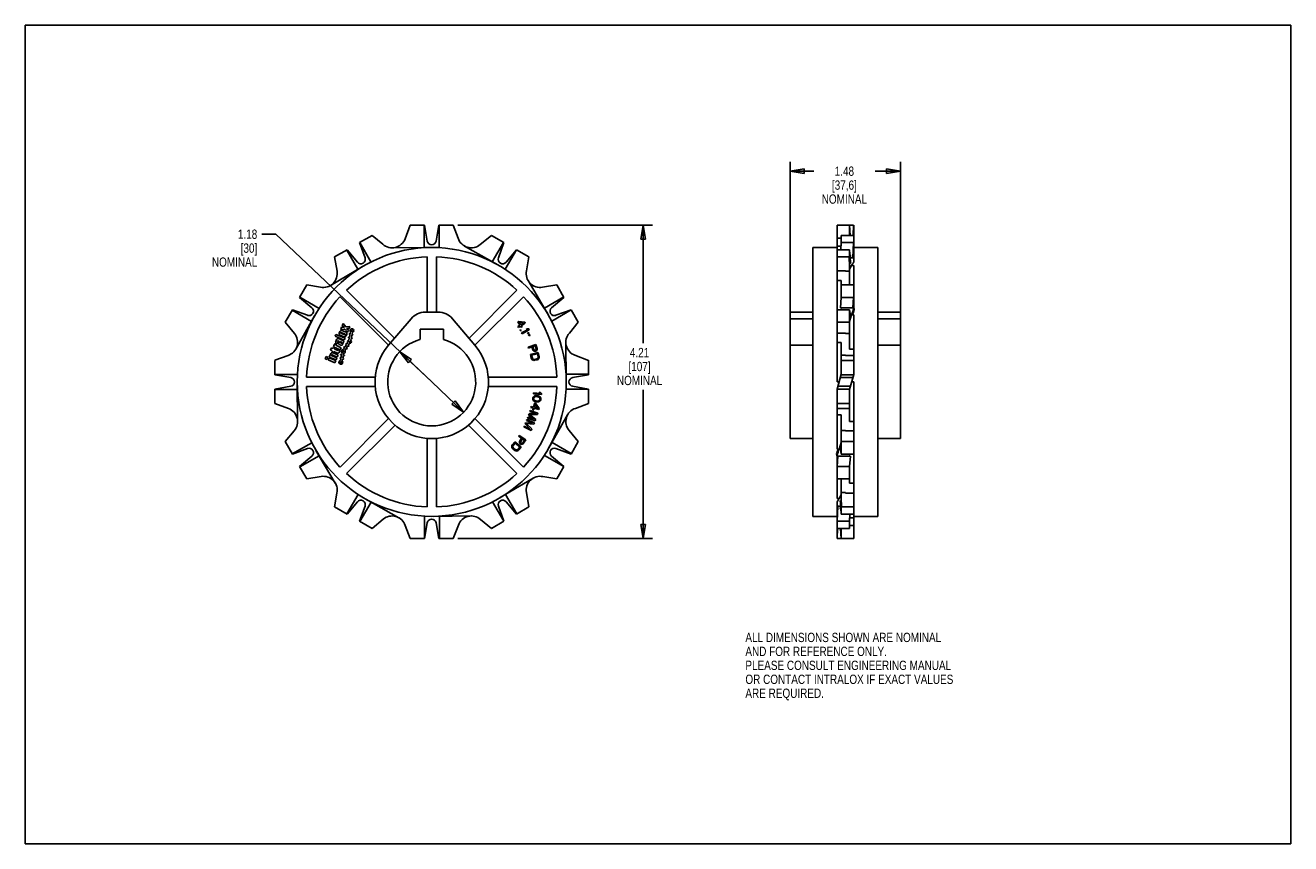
# Model space of a CAD drawing. Header units: inches. Extents: x 0 to 17, y 0 to 11.
import ezdxf

# ---------------------------------------------------------------- set-up
doc = ezdxf.new("R2010")
doc.units = ezdxf.units.IN
doc.header["$LTSCALE"] = 0.935
doc.header["$MEASUREMENT"] = 0
doc.layers.get('0').update_dxf_attribs({"linetype": 'CONTINUOUS'})
doc.layers.add('ALL_FEATURES', color=7, linetype='CONTINUOUS')
doc.styles.get("Standard").update_dxf_attribs({"font": 'txt', "width": 0.8})
doc.dimstyles.new('DIMSTYLE_1', dxfattribs={"dimtxt": 0.125, "dimasz": 0.1875, "dimexe": 0.18, "dimexo": 0.0625, "dimgap": 0.09, "dimtad": 0, "dimtih": 1, "dimtoh": 1, "dimzin": 4, "dimdsep": 46, "dimtxsty": 'STANDARD', "dimblk": 'CLOSED', "dimblk1": 'CLOSED', "dimblk2": 'CLOSED', "dimcen": 0.09, "dimadec": 0, "dimazin": 0, "dimtp": 0.01, "dimtm": 0.01, "dimtfac": 1, "dimtofl": 0, "dimtmove": 0, "dimatfit": 3, "dimldrblk": 'CLOSED', "dimfxl": 1, "dimtolj": 1, "dimtzin": 4, "dimarcsym": 0})
doc.dimstyles.new('DIMSTYLE_2', dxfattribs={"dimtxt": 0.125, "dimasz": 0.1875, "dimexe": 0.18, "dimexo": 0.0625, "dimgap": 0.09, "dimtad": 0, "dimtih": 1, "dimtoh": 1, "dimzin": 4, "dimdsep": 46, "dimtxsty": 'STANDARD', "dimblk": 'CLOSED', "dimblk1": 'CLOSED', "dimblk2": 'CLOSED', "dimcen": 0.09, "dimadec": 0, "dimazin": 0, "dimtp": 0.01, "dimtm": 0.01, "dimtfac": 1, "dimtofl": 0, "dimtmove": 0, "dimatfit": 3, "dimldrblk": 'CLOSED', "dimfxl": 1, "dimtolj": 1, "dimtzin": 4, "dimarcsym": 0})

# ---------------------------------------------------------------- blocks, each defined once
blk = doc.blocks.new('_CLOSED')
at = {"color": 0, "linetype": 'BYBLOCK'}
for p, q in [((0, 0), (-1, 0.167)), ((-1, 0.167), (-1, -0.167)), ((-1, -0.167), (0, 0)), ((-1, 0), (0, 0))]:
    blk.add_line(p, q, dxfattribs=at)
blk = doc.blocks.new('*D0')
at = {"color": 3, "linetype": 'CONTINUOUS'}
for p, q in [((3.366, 8.193), (3.179, 8.193)), ((5.46, 6.207), (3.366, 8.193)), ((5.032, 6.613), (5.46, 6.207)), ((5.889, 5.8), (5.46, 6.207))]:
    blk.add_line(p, q, dxfattribs=at)
at = {"color": 3, "linetype": 'CONTINUOUS', "xscale": 0.1875, "yscale": 0.1875, "zscale": 0.1875}
for p, rotation in [((5.032, 6.613), 136.5144536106), ((5.889, 5.8), 316.5144536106)]:
    blk.add_blockref('_CLOSED', p, dxfattribs=dict(at, rotation=rotation))
at = {"color": 3, "linetype": 'CONTINUOUS', "insert": (3.116, 8.255), "char_height": 0.125, "width": 0.7, "attachment_point": 3, "line_spacing_factor": 0.9}
blk.add_mtext('1.18 \\P[30]\\PNOMINAL', dxfattribs=at)
blk = doc.blocks.new('*D1')
at = {"color": 3, "linetype": 'CONTINUOUS'}
for p, q in [((10.277, 7.119), (10.277, 9.164)), ((10.277, 9.039), (10.592, 9.039)), ((11.757, 9.039), (11.417, 9.039)), ((11.757, 7.119), (11.757, 9.164))]:
    blk.add_line(p, q, dxfattribs=at)
at = {"color": 3, "linetype": 'CONTINUOUS', "xscale": 0.1875, "yscale": 0.1875, "zscale": 0.1875, "rotation": 180}
blk.add_blockref('_CLOSED', (10.277, 9.039), dxfattribs=at)
at = {"color": 3, "linetype": 'CONTINUOUS', "xscale": 0.1875, "yscale": 0.1875, "zscale": 0.1875}
blk.add_blockref('_CLOSED', (11.757, 9.039), dxfattribs=at)
at = {"color": 3, "linetype": 'CONTINUOUS', "insert": (11.004, 9.102), "char_height": 0.125, "width": 0.7, "attachment_point": 2, "line_spacing_factor": 0.9}
blk.add_mtext('1.48{\\Ftxt.shx;\\W1.600000;\\H0.125000; } \\P[37,6]\\PNOMINAL', dxfattribs=at)
blk = doc.blocks.new('*D2')
at = {"color": 3, "linetype": 'CONTINUOUS'}
for p, q in [((5.812, 8.313), (8.427, 8.313)), ((8.302, 8.313), (8.302, 6.727)), ((8.302, 4.101), (8.302, 6.102)), ((5.812, 4.101), (8.427, 4.101))]:
    blk.add_line(p, q, dxfattribs=at)
at = {"color": 3, "linetype": 'CONTINUOUS', "xscale": 0.1875, "yscale": 0.1875, "zscale": 0.1875}
for p, rotation in [((8.302, 8.313), 90), ((8.302, 4.101), 270)]:
    blk.add_blockref('_CLOSED', p, dxfattribs=dict(at, rotation=rotation))
at = {"color": 3, "linetype": 'CONTINUOUS', "insert": (8.252, 6.664), "char_height": 0.125, "width": 0.7, "attachment_point": 2, "line_spacing_factor": 0.9}
blk.add_mtext('4.21\\P[107]\\PNOMINAL', dxfattribs=at)

msp = doc.modelspace()

# ---------------------------------------------------------------- linework, layer by layer
at = {"color": 7, "linetype": 'CONTINUOUS'}
for p, q in [((0, 0), (0, 11)), ((0, 11), (17, 11)), ((17, 0), (17, 11)), ((4.658, 8.175), (4.491, 8.079)), ((4.803, 8.056), (4.658, 8.176)), ((5.17, 8.313), (5.102, 8.13)), ((5.17, 8.313), (5.364, 8.313)), ((5.357, 8.313), (5.357, 8.013)), ((5.401, 8.1), (5.364, 8.313)), ((5.557, 8.313), (5.519, 8.1)), ((5.75, 8.313), (5.557, 8.313)), ((5.559, 8.313), (5.559, 8.011)), ((5.816, 8.137), (5.75, 8.313)), ((6.262, 8.175), (6.112, 8.052)), ((6.262, 8.176), (6.429, 8.079)), ((10.905, 6.207), (10.905, 8.313)), ((10.905, 8.313), (11.128, 8.313)), ((10.962, 8.176), (10.962, 8.082)), ((11.129, 8.175), (10.962, 8.175)), ((11.072, 8.313), (11.072, 8.175)), ((11.081, 8.175), (11.074, 8.313)), ((11.128, 8.313), (11.122, 8.175)), ((11.129, 8.313), (11.129, 7.819)), ((4.491, 8.079), (4.565, 7.876)), ((4.493, 8.08), (4.644, 7.819)), ((5.44, 8.014), (4.929, 8.009)), ((6.347, 7.782), (5.901, 8.033)), ((6.424, 8.082), (6.274, 7.822)), ((6.356, 7.876), (6.429, 8.079)), ((10.58, 8.014), (10.58, 4.399)), ((10.58, 8.014), (10.905, 8.014)), ((10.962, 8.137), (10.905, 8.137)), ((10.905, 8.033), (10.958, 8.033)), ((10.955, 7.982), (10.96, 8.079)), ((10.96, 8.079), (10.962, 8.082)), ((10.96, 8.079), (11.128, 8.079)), ((11.128, 8.079), (11.118, 7.876)), ((11.129, 8.08), (11.128, 8.079)), ((11.455, 8.014), (11.129, 8.014)), ((11.455, 4.399), (11.455, 8.014)), ((4.156, 7.886), (4.323, 7.982)), ((4.156, 7.886), (4.188, 7.694)), ((4.318, 7.979), (4.468, 7.72)), ((4.462, 7.817), (4.323, 7.982)), ((5.398, 7.888), (5.398, 7.144)), ((5.522, 7.144), (5.522, 7.888)), ((6.599, 7.981), (6.448, 7.72)), ((6.597, 7.982), (6.458, 7.817)), ((6.764, 7.886), (6.597, 7.982)), ((6.733, 7.7), (6.764, 7.886)), ((10.905, 7.981), (10.906, 7.982)), ((11.072, 7.886), (10.905, 7.886)), ((11.074, 7.982), (10.906, 7.982)), ((11.074, 7.982), (11.072, 7.979)), ((11.072, 7.511), (11.072, 7.979)), ((11.084, 7.817), (11.074, 7.982)), ((11.118, 7.876), (11.081, 7.876)), ((4.54, 7.762), (4.099, 7.502)), ((11.017, 7.7), (10.905, 7.7)), ((11.017, 7.694), (11.017, 7.7)), ((11.017, 7.694), (11.072, 7.694)), ((11.101, 7.772), (11.072, 7.72)), ((11.101, 7.772), (11.129, 7.772)), ((11.129, 7.195), (11.129, 7.772)), ((3.781, 7.511), (3.685, 7.343)), ((3.967, 7.48), (3.781, 7.511)), ((7.015, 7.127), (6.755, 7.568)), ((7.139, 7.511), (6.947, 7.479)), ((7.236, 7.343), (7.139, 7.511)), ((10.905, 7.568), (10.962, 7.568)), ((10.962, 7.349), (10.962, 7.568)), ((11.129, 7.511), (10.962, 7.511)), ((3.685, 7.343), (3.85, 7.204)), ((3.686, 7.345), (3.947, 7.195)), ((4.228, 7.352), (4.879, 6.7)), ((4.96, 6.795), (4.315, 7.439)), ((6.605, 7.439), (5.961, 6.795)), ((6.041, 6.7), (6.693, 7.352)), ((7.233, 7.349), (6.973, 7.199)), ((7.07, 7.204), (7.236, 7.343)), ((10.95, 7.204), (10.96, 7.343)), ((10.96, 7.343), (10.962, 7.349)), ((10.96, 7.343), (11.128, 7.343)), ((11.128, 7.343), (11.118, 7.204)), ((11.129, 7.345), (11.128, 7.343)), ((3.491, 7.009), (3.588, 7.176)), ((3.585, 7.171), (3.844, 7.021)), ((3.791, 7.102), (3.588, 7.176)), ((5.548, 7.144), (5.373, 7.144)), ((7.334, 7.174), (7.072, 7.023)), ((7.332, 7.176), (7.129, 7.102)), ((7.429, 7.009), (7.332, 7.176)), ((10.277, 5.444), (10.277, 7.144)), ((10.58, 7.144), (10.277, 7.144)), ((10.905, 7.174), (10.906, 7.176)), ((11.074, 7.176), (10.906, 7.176)), ((11.118, 7.204), (10.95, 7.204)), ((11.074, 7.176), (11.072, 7.171)), ((11.072, 6.648), (11.072, 7.171)), ((11.084, 7.102), (11.074, 7.176)), ((11.455, 7.144), (11.757, 7.144)), ((11.757, 5.444), (11.757, 7.144)), ((3.491, 7.009), (3.615, 6.858)), ((3.885, 7.093), (3.634, 6.648)), ((4.27, 6.99), (4.258, 6.961)), ((4.306, 6.949), (4.27, 6.99)), ((5.182, 7.056), (4.88, 6.701)), ((6.041, 6.701), (5.738, 7.056)), ((6.626, 7.021), (6.615, 7.014)), ((6.615, 7.014), (6.645, 6.968)), ((6.709, 7.01), (6.626, 7.021)), ((6.635, 7.008), (6.694, 7)), ((6.656, 6.975), (6.635, 7.008)), ((6.694, 7), (6.656, 6.975)), ((6.664, 6.964), (6.717, 6.998)), ((6.717, 6.998), (6.709, 7.01)), ((7.309, 6.864), (7.429, 7.009)), ((10.58, 7.056), (10.277, 7.056)), ((11.072, 7.009), (10.905, 7.009)), ((11.101, 7.11), (11.072, 7.021)), ((11.101, 7.11), (11.129, 7.11)), ((11.129, 6.306), (11.129, 7.11)), ((11.757, 7.056), (11.455, 7.056)), ((4.172, 6.846), (4.161, 6.82)), ((4.161, 6.82), (4.285, 6.768)), ((4.297, 6.795), (4.172, 6.846)), ((4.226, 6.836), (4.284, 6.812)), ((4.25, 6.941), (4.238, 6.912)), ((4.238, 6.912), (4.292, 6.915)), ((4.294, 6.839), (4.238, 6.862)), ((4.242, 6.872), (4.299, 6.849)), ((4.286, 6.938), (4.25, 6.941)), ((4.311, 6.876), (4.252, 6.9)), ((4.258, 6.961), (4.286, 6.938)), ((4.292, 6.915), (4.33, 6.874)), ((4.362, 6.952), (4.306, 6.949)), ((4.341, 6.903), (4.313, 6.926)), ((4.313, 6.926), (4.35, 6.923)), ((4.33, 6.874), (4.341, 6.903)), ((4.351, 6.807), (4.346, 6.808)), ((4.35, 6.923), (4.362, 6.952)), ((4.354, 6.847), (4.359, 6.846)), ((4.362, 6.841), (4.355, 6.81)), ((4.361, 6.853), (4.356, 6.854)), ((4.37, 6.874), (4.366, 6.856)), ((4.381, 6.804), (4.388, 6.835)), ((4.391, 6.851), (4.395, 6.869)), ((4.392, 6.838), (4.397, 6.837)), ((4.399, 6.845), (4.394, 6.846)), ((6.645, 6.968), (6.617, 6.95)), ((6.617, 6.95), (6.625, 6.938)), ((6.625, 6.938), (6.652, 6.956)), ((6.656, 6.909), (6.646, 6.903)), ((6.646, 6.903), (6.652, 6.893)), ((6.652, 6.956), (6.665, 6.937)), ((6.652, 6.893), (6.662, 6.899)), ((6.662, 6.899), (6.656, 6.909)), ((6.676, 6.945), (6.664, 6.964)), ((6.665, 6.937), (6.676, 6.945)), ((6.747, 6.909), (6.667, 6.865)), ((6.667, 6.865), (6.674, 6.853)), ((6.674, 6.853), (6.77, 6.906)), ((6.743, 6.922), (6.727, 6.913)), ((6.727, 6.913), (6.747, 6.909)), ((6.764, 6.918), (6.743, 6.922)), ((6.765, 6.866), (6.746, 6.867)), ((6.746, 6.867), (6.751, 6.857)), ((6.751, 6.857), (6.77, 6.856)), ((6.777, 6.841), (6.758, 6.843)), ((6.758, 6.843), (6.763, 6.832)), ((6.763, 6.832), (6.782, 6.831)), ((6.77, 6.906), (6.764, 6.918)), ((6.77, 6.856), (6.765, 6.866)), ((6.782, 6.831), (6.777, 6.841)), ((11.017, 6.864), (10.905, 6.864)), ((11.017, 6.858), (11.017, 6.864)), ((11.017, 6.858), (11.072, 6.858)), ((4.113, 6.666), (4.1, 6.634)), ((4.1, 6.634), (4.124, 6.624)), ((4.137, 6.656), (4.113, 6.666)), ((4.141, 6.665), (4.137, 6.656)), ((4.151, 6.706), (4.14, 6.678)), ((4.14, 6.678), (4.232, 6.64)), ((4.16, 6.658), (4.141, 6.665)), ((4.156, 6.704), (4.151, 6.706)), ((4.158, 6.721), (4.156, 6.717)), ((4.156, 6.648), (4.16, 6.658)), ((4.203, 6.629), (4.156, 6.648)), ((4.178, 6.713), (4.158, 6.721)), ((4.175, 6.705), (4.178, 6.713)), ((4.179, 6.724), (4.193, 6.719)), ((4.244, 6.667), (4.18, 6.694)), ((4.204, 6.746), (4.192, 6.751)), ((4.193, 6.719), (4.204, 6.746)), ((4.197, 6.761), (4.213, 6.754)), ((4.281, 6.758), (4.206, 6.789)), ((4.216, 6.747), (4.209, 6.728)), ((4.211, 6.636), (4.21, 6.632)), ((4.228, 6.629), (4.211, 6.636)), ((4.217, 6.709), (4.241, 6.699)), ((4.225, 6.743), (4.228, 6.749)), ((4.228, 6.749), (4.252, 6.739)), ((4.248, 6.728), (4.228, 6.737)), ((4.232, 6.64), (4.244, 6.667)), ((4.254, 6.732), (4.254, 6.731)), ((4.26, 6.707), (4.266, 6.722)), ((4.266, 6.733), (4.27, 6.731)), ((4.27, 6.731), (4.281, 6.758)), ((4.286, 6.664), (4.275, 6.646)), ((4.281, 6.672), (4.285, 6.669)), ((4.285, 6.768), (4.297, 6.795)), ((4.289, 6.676), (4.285, 6.679)), ((4.312, 6.704), (4.295, 6.677)), ((4.297, 6.632), (4.308, 6.65)), ((4.307, 6.712), (4.311, 6.71)), ((4.315, 6.716), (4.311, 6.719)), ((4.314, 6.651), (4.318, 6.648)), ((4.317, 6.663), (4.334, 6.69)), ((4.322, 6.655), (4.318, 6.658)), ((4.33, 6.733), (4.321, 6.718)), ((4.339, 6.691), (4.344, 6.689)), ((4.343, 6.704), (4.352, 6.719)), ((4.344, 6.8), (4.349, 6.799)), ((4.348, 6.695), (4.344, 6.698)), ((4.352, 6.794), (4.347, 6.774)), ((4.373, 6.768), (4.377, 6.788)), ((4.382, 6.791), (4.387, 6.79)), ((4.389, 6.798), (4.384, 6.799)), ((6.858, 6.709), (6.754, 6.675)), ((6.754, 6.675), (6.758, 6.662)), ((6.758, 6.662), (6.805, 6.677)), ((6.805, 6.677), (6.817, 6.638)), ((6.817, 6.638), (6.823, 6.628)), ((6.818, 6.682), (6.851, 6.693)), ((6.831, 6.64), (6.818, 6.682)), ((6.836, 6.635), (6.831, 6.64)), ((6.842, 6.632), (6.836, 6.635)), ((6.849, 6.632), (6.842, 6.632)), ((6.856, 6.634), (6.849, 6.632)), ((6.851, 6.693), (6.865, 6.651)), ((6.862, 6.638), (6.856, 6.634)), ((6.875, 6.657), (6.858, 6.709)), ((6.865, 6.644), (6.862, 6.638)), ((6.865, 6.651), (6.865, 6.644)), ((6.866, 6.625), (6.873, 6.635)), ((6.873, 6.635), (6.877, 6.646)), ((6.877, 6.646), (6.875, 6.657)), ((7.267, 6.226), (7.262, 6.738)), ((10.58, 6.701), (10.277, 6.701)), ((10.905, 6.738), (10.962, 6.738)), ((10.962, 6.565), (10.962, 6.738)), ((11.129, 6.648), (11.072, 6.648)), ((11.455, 6.701), (11.757, 6.701)), ((3.53, 6.562), (3.354, 6.497)), ((3.354, 6.496), (3.354, 6.303)), ((4.041, 6.547), (4.03, 6.519)), ((4.03, 6.519), (4.057, 6.507)), ((4.069, 6.535), (4.041, 6.547)), ((4.057, 6.507), (4.069, 6.535)), ((4.079, 6.531), (4.068, 6.503)), ((4.068, 6.503), (4.16, 6.465)), ((4.171, 6.493), (4.079, 6.531)), ((4.095, 6.569), (4.083, 6.541)), ((4.083, 6.541), (4.176, 6.503)), ((4.1, 6.567), (4.095, 6.569)), ((4.104, 6.59), (4.1, 6.581)), ((4.115, 6.566), (4.116, 6.567)), ((4.187, 6.531), (4.118, 6.559)), ((4.124, 6.624), (4.12, 6.615)), ((4.12, 6.615), (4.139, 6.607)), ((4.122, 6.569), (4.191, 6.541)), ((4.203, 6.568), (4.127, 6.6)), ((4.139, 6.607), (4.143, 6.616)), ((4.143, 6.616), (4.194, 6.595)), ((4.16, 6.465), (4.171, 6.493)), ((4.176, 6.503), (4.187, 6.531)), ((4.191, 6.541), (4.203, 6.568)), ((4.218, 6.604), (4.228, 6.629)), ((4.229, 6.523), (4.234, 6.522)), ((4.236, 6.529), (4.231, 6.53)), ((4.237, 6.517), (4.233, 6.497)), ((4.239, 6.569), (4.244, 6.568)), ((4.247, 6.564), (4.24, 6.532)), ((4.246, 6.576), (4.241, 6.577)), ((4.255, 6.597), (4.251, 6.579)), ((4.258, 6.491), (4.262, 6.511)), ((4.266, 6.527), (4.273, 6.558)), ((4.267, 6.514), (4.272, 6.513)), ((4.274, 6.521), (4.269, 6.522)), ((4.276, 6.574), (4.28, 6.591)), ((4.278, 6.561), (4.282, 6.56)), ((4.284, 6.568), (4.279, 6.569)), ((6.892, 6.603), (6.785, 6.577)), ((6.785, 6.577), (6.798, 6.524)), ((6.798, 6.524), (6.803, 6.513)), ((6.802, 6.567), (6.882, 6.586)), ((6.812, 6.527), (6.802, 6.567)), ((6.803, 6.513), (6.81, 6.505)), ((6.81, 6.505), (6.821, 6.499)), ((6.816, 6.519), (6.812, 6.527)), ((6.822, 6.513), (6.816, 6.519)), ((6.821, 6.499), (6.831, 6.496)), ((6.83, 6.51), (6.822, 6.513)), ((6.823, 6.628), (6.833, 6.622)), ((6.84, 6.51), (6.83, 6.51)), ((6.831, 6.496), (6.843, 6.497)), ((6.833, 6.622), (6.844, 6.618)), ((6.874, 6.519), (6.84, 6.51)), ((6.843, 6.497), (6.877, 6.505)), ((6.844, 6.618), (6.851, 6.618)), ((6.851, 6.618), (6.86, 6.621)), ((6.86, 6.621), (6.866, 6.625)), ((6.883, 6.523), (6.874, 6.519)), ((6.877, 6.505), (6.888, 6.51)), ((6.882, 6.586), (6.891, 6.546)), ((6.888, 6.529), (6.883, 6.523)), ((6.891, 6.537), (6.888, 6.529)), ((6.888, 6.51), (6.896, 6.517)), ((6.891, 6.546), (6.891, 6.537)), ((6.905, 6.55), (6.892, 6.603)), ((6.896, 6.517), (6.903, 6.528)), ((6.903, 6.528), (6.905, 6.538)), ((6.905, 6.538), (6.905, 6.55)), ((7.566, 6.496), (7.384, 6.565)), ((7.566, 6.303), (7.566, 6.497)), ((10.962, 6.309), (10.962, 6.565)), ((11.017, 6.565), (10.962, 6.565)), ((11.129, 6.496), (10.962, 6.496)), ((11.017, 6.565), (11.017, 6.562)), ((11.017, 6.562), (11.129, 6.562)), ((3.354, 6.306), (3.656, 6.306)), ((3.354, 6.303), (3.567, 6.266)), ((7.566, 6.309), (7.267, 6.309)), ((7.353, 6.266), (7.566, 6.303)), ((10.905, 6.108), (10.962, 6.309)), ((10.96, 6.303), (11.128, 6.303)), ((11.129, 6.306), (11.072, 6.104)), ((3.567, 6.148), (3.354, 6.11)), ((3.653, 6.187), (3.658, 5.676)), ((4.7, 6.269), (3.779, 6.269)), ((3.779, 6.145), (4.7, 6.145)), ((7.141, 6.269), (6.22, 6.269)), ((6.22, 6.145), (7.141, 6.145)), ((7.566, 6.11), (7.353, 6.148)), ((10.933, 6.207), (10.905, 6.207)), ((11.084, 6.148), (10.916, 6.148)), ((11.118, 6.266), (10.95, 6.266)), ((11.101, 6.207), (11.129, 6.207)), ((11.129, 4.101), (11.129, 6.207)), ((3.354, 5.917), (3.354, 6.11)), ((3.354, 6.104), (3.654, 6.104)), ((6.822, 6.002), (6.818, 5.989)), ((6.818, 5.989), (6.818, 5.975)), ((6.818, 5.975), (6.823, 5.962)), ((6.831, 6.012), (6.822, 6.002)), ((6.823, 5.962), (6.829, 5.954)), ((6.827, 6.061), (6.826, 6.048)), ((6.826, 6.048), (6.935, 6.036)), ((6.918, 6.052), (6.827, 6.061)), ((6.829, 5.987), (6.833, 5.998)), ((6.83, 5.975), (6.829, 5.987)), ((6.829, 5.954), (6.837, 5.948)), ((6.833, 5.967), (6.83, 5.975)), ((6.839, 6.018), (6.831, 6.012)), ((6.833, 5.998), (6.839, 6.004)), ((6.846, 5.956), (6.833, 5.967)), ((6.849, 6.021), (6.839, 6.018)), ((6.839, 6.004), (6.854, 6.011)), ((6.859, 5.952), (6.846, 5.956)), ((6.856, 6.022), (6.849, 6.021)), ((6.854, 6.011), (6.869, 6.011)), ((6.868, 6.022), (6.856, 6.022)), ((6.875, 5.949), (6.859, 5.952)), ((6.889, 6.019), (6.868, 6.022)), ((6.869, 6.011), (6.885, 6.008)), ((6.885, 6.008), (6.898, 6.003)), ((6.9, 6.015), (6.889, 6.019)), ((6.905, 5.956), (6.89, 5.949)), ((6.898, 6.003), (6.911, 5.992)), ((6.907, 6.011), (6.9, 6.015)), ((6.922, 6.065), (6.903, 6.067)), ((6.903, 6.067), (6.918, 6.052)), ((6.911, 5.962), (6.905, 5.956)), ((6.915, 6.005), (6.907, 6.011)), ((6.911, 5.992), (6.914, 5.985)), ((6.915, 5.973), (6.911, 5.962)), ((6.913, 5.948), (6.922, 5.958)), ((6.914, 5.985), (6.915, 5.973)), ((6.921, 5.997), (6.915, 6.005)), ((6.926, 5.985), (6.921, 5.997)), ((6.937, 6.05), (6.922, 6.065)), ((6.922, 5.958), (6.926, 5.971)), ((6.926, 5.971), (6.926, 5.985)), ((6.935, 6.036), (6.937, 6.05)), ((7.566, 6.108), (7.265, 6.108)), ((7.566, 5.917), (7.566, 6.11)), ((10.905, 5.917), (10.905, 6.108)), ((11.074, 6.11), (10.906, 6.11)), ((11.072, 5.676), (11.072, 6.104)), ((3.354, 5.917), (3.537, 5.849)), ((6.859, 5.782), (6.767, 5.779)), ((6.782, 5.823), (6.777, 5.81)), ((6.777, 5.81), (6.859, 5.782)), ((6.886, 5.788), (6.782, 5.823)), ((6.795, 5.876), (6.792, 5.863)), ((6.792, 5.863), (6.824, 5.855)), ((6.827, 5.869), (6.795, 5.876)), ((6.824, 5.855), (6.818, 5.833)), ((6.818, 5.833), (6.832, 5.83)), ((6.84, 5.922), (6.827, 5.869)), ((6.832, 5.83), (6.837, 5.852)), ((6.837, 5.948), (6.844, 5.945)), ((6.837, 5.852), (6.899, 5.837)), ((6.853, 5.919), (6.84, 5.922)), ((6.84, 5.865), (6.85, 5.903)), ((6.884, 5.855), (6.84, 5.865)), ((6.844, 5.945), (6.855, 5.941)), ((6.85, 5.903), (6.884, 5.855)), ((6.902, 5.851), (6.853, 5.919)), ((6.855, 5.941), (6.876, 5.937)), ((6.89, 5.949), (6.875, 5.949)), ((6.876, 5.937), (6.888, 5.938)), ((6.879, 5.768), (6.886, 5.788)), ((6.888, 5.938), (6.895, 5.939)), ((6.895, 5.939), (6.905, 5.942)), ((6.899, 5.837), (6.902, 5.851)), ((6.905, 5.942), (6.913, 5.948)), ((7.39, 5.851), (7.566, 5.917)), ((11.072, 5.917), (10.905, 5.917)), ((10.905, 5.303), (10.905, 5.917)), ((11.017, 5.851), (10.905, 5.851)), ((11.017, 5.849), (11.017, 5.851)), ((11.017, 5.849), (11.072, 5.849)), ((4.879, 5.713), (4.228, 5.062)), ((4.315, 4.974), (4.967, 5.625)), ((5.954, 5.625), (6.605, 4.974)), ((6.693, 5.062), (6.041, 5.713)), ((6.701, 5.613), (6.696, 5.601)), ((6.78, 5.578), (6.701, 5.613)), ((6.722, 5.659), (6.714, 5.643)), ((6.714, 5.643), (6.78, 5.578)), ((6.814, 5.654), (6.722, 5.659)), ((6.729, 5.646), (6.832, 5.638)), ((6.805, 5.575), (6.729, 5.646)), ((6.74, 5.701), (6.735, 5.689)), ((6.735, 5.689), (6.814, 5.654)), ((6.841, 5.657), (6.74, 5.701)), ((6.751, 5.732), (6.747, 5.719)), ((6.747, 5.719), (6.851, 5.684)), ((6.833, 5.704), (6.751, 5.732)), ((6.767, 5.779), (6.761, 5.762)), ((6.761, 5.762), (6.833, 5.704)), ((6.775, 5.767), (6.879, 5.768)), ((6.858, 5.703), (6.775, 5.767)), ((6.832, 5.638), (6.841, 5.657)), ((6.851, 5.684), (6.858, 5.703)), ((7.035, 5.32), (7.286, 5.766)), ((10.905, 5.766), (10.962, 5.766)), ((10.962, 5.243), (10.962, 5.766)), ((11.129, 5.676), (11.072, 5.676)), ((3.611, 5.55), (3.491, 5.405)), ((5.398, 5.447), (5.398, 4.526)), ((5.522, 4.526), (5.522, 5.447)), ((6.633, 5.488), (6.626, 5.477)), ((6.626, 5.477), (6.667, 5.45)), ((6.725, 5.428), (6.633, 5.488)), ((6.667, 5.45), (6.644, 5.416)), ((6.655, 5.406), (6.679, 5.442)), ((6.679, 5.442), (6.708, 5.423)), ((6.696, 5.601), (6.796, 5.556)), ((6.796, 5.556), (6.805, 5.575)), ((7.429, 5.405), (7.305, 5.555)), ((10.277, 5.444), (10.58, 5.444)), ((11.017, 5.555), (10.962, 5.555)), ((11.017, 5.555), (11.017, 5.55)), ((11.017, 5.55), (11.129, 5.55)), ((11.757, 5.444), (11.455, 5.444)), ((3.491, 5.405), (3.588, 5.237)), ((3.587, 5.239), (3.848, 5.39)), ((3.588, 5.237), (3.791, 5.311)), ((3.905, 5.286), (4.165, 4.846)), ((6.538, 5.348), (6.536, 5.338)), ((6.536, 5.338), (6.537, 5.325)), ((6.537, 5.325), (6.542, 5.316)), ((6.543, 5.359), (6.538, 5.348)), ((6.542, 5.316), (6.55, 5.307)), ((6.576, 5.403), (6.543, 5.359)), ((6.55, 5.342), (6.554, 5.35)), ((6.55, 5.333), (6.55, 5.342)), ((6.552, 5.325), (6.55, 5.333)), ((6.55, 5.307), (6.578, 5.286)), ((6.558, 5.318), (6.552, 5.325)), ((6.554, 5.35), (6.579, 5.383)), ((6.586, 5.296), (6.558, 5.318)), ((6.663, 5.335), (6.576, 5.403)), ((6.578, 5.286), (6.588, 5.28)), ((6.579, 5.383), (6.644, 5.333)), ((6.595, 5.293), (6.586, 5.296)), ((6.588, 5.28), (6.599, 5.278)), ((6.603, 5.292), (6.595, 5.293)), ((6.599, 5.278), (6.612, 5.28)), ((6.611, 5.294), (6.603, 5.292)), ((6.619, 5.3), (6.611, 5.294)), ((6.612, 5.28), (6.621, 5.284)), ((6.644, 5.333), (6.619, 5.3)), ((6.621, 5.284), (6.63, 5.292)), ((6.63, 5.292), (6.663, 5.335)), ((6.644, 5.416), (6.64, 5.405)), ((6.64, 5.405), (6.641, 5.393)), ((6.641, 5.393), (6.645, 5.382)), ((6.645, 5.382), (6.65, 5.376)), ((6.65, 5.376), (6.657, 5.371)), ((6.653, 5.399), (6.655, 5.406)), ((6.654, 5.392), (6.653, 5.399)), ((6.659, 5.387), (6.654, 5.392)), ((6.657, 5.371), (6.665, 5.369)), ((6.665, 5.383), (6.659, 5.387)), ((6.672, 5.381), (6.665, 5.383)), ((6.665, 5.369), (6.676, 5.37)), ((6.678, 5.382), (6.672, 5.381)), ((6.676, 5.37), (6.687, 5.374)), ((6.684, 5.387), (6.678, 5.382)), ((6.708, 5.423), (6.684, 5.387)), ((6.687, 5.374), (6.695, 5.382)), ((6.695, 5.382), (6.725, 5.428)), ((7.335, 5.243), (7.076, 5.393)), ((7.129, 5.311), (7.332, 5.237)), ((7.332, 5.237), (7.429, 5.405)), ((10.933, 5.303), (10.905, 5.303)), ((10.933, 5.303), (10.962, 5.393)), ((10.95, 5.311), (10.96, 5.237)), ((11.129, 5.405), (10.962, 5.405)), ((3.85, 5.209), (3.685, 5.07)), ((3.688, 5.065), (3.947, 5.215)), ((7.235, 5.068), (6.973, 5.219)), ((7.236, 5.07), (7.07, 5.209)), ((10.905, 4.641), (10.905, 5.219)), ((10.906, 5.07), (10.916, 5.209)), ((11.084, 5.209), (10.916, 5.209)), ((10.96, 5.237), (10.962, 5.243)), ((10.96, 5.237), (11.128, 5.237)), ((11.084, 5.209), (11.074, 5.07)), ((11.129, 5.239), (11.128, 5.237)), ((3.781, 4.903), (3.685, 5.07)), ((3.781, 4.903), (3.973, 4.935)), ((6.954, 4.934), (7.139, 4.903)), ((7.139, 4.903), (7.236, 5.07)), ((10.905, 5.068), (10.906, 5.07)), ((11.074, 5.07), (10.906, 5.07)), ((11.074, 5.07), (11.072, 5.065)), ((11.072, 4.846), (11.072, 5.065)), ((6.381, 4.651), (6.821, 4.912)), ((11.072, 4.903), (10.905, 4.903)), ((10.962, 4.434), (10.962, 4.903)), ((11.129, 4.846), (11.072, 4.846)), ((4.187, 4.713), (4.156, 4.528)), ((4.321, 4.432), (4.472, 4.693)), ((4.323, 4.431), (4.462, 4.597)), ((4.496, 4.331), (4.646, 4.591)), ((4.574, 4.632), (5.019, 4.38)), ((6.427, 4.333), (6.277, 4.594)), ((6.602, 4.434), (6.452, 4.694)), ((6.458, 4.597), (6.597, 4.431)), ((6.764, 4.528), (6.732, 4.72)), ((10.933, 4.641), (10.905, 4.641)), ((10.905, 4.101), (10.905, 4.594)), ((10.933, 4.641), (10.962, 4.694)), ((10.95, 4.597), (10.96, 4.431)), ((11.017, 4.72), (10.962, 4.72)), ((11.017, 4.72), (11.017, 4.713)), ((11.017, 4.713), (11.129, 4.713)), ((4.156, 4.528), (4.323, 4.431)), ((4.565, 4.538), (4.491, 4.335)), ((6.429, 4.335), (6.356, 4.538)), ((6.597, 4.431), (6.764, 4.528)), ((10.906, 4.335), (10.916, 4.538)), ((10.954, 4.538), (10.916, 4.538)), ((10.96, 4.431), (10.962, 4.434)), ((10.96, 4.431), (11.128, 4.431)), ((11.129, 4.528), (10.962, 4.528)), ((11.079, 4.431), (11.074, 4.335)), ((11.129, 4.432), (11.128, 4.431)), ((4.491, 4.335), (4.658, 4.238)), ((4.658, 4.238), (4.808, 4.362)), ((5.104, 4.277), (5.17, 4.101)), ((5.361, 4.101), (5.361, 4.402)), ((5.364, 4.101), (5.401, 4.314)), ((5.48, 4.4), (5.991, 4.405)), ((5.519, 4.314), (5.557, 4.101)), ((5.563, 4.101), (5.563, 4.4)), ((5.75, 4.101), (5.818, 4.283)), ((6.117, 4.357), (6.262, 4.238)), ((6.262, 4.238), (6.429, 4.335)), ((10.58, 4.399), (10.905, 4.399)), ((10.905, 4.333), (10.906, 4.335)), ((11.074, 4.335), (10.906, 4.335)), ((11.074, 4.335), (11.072, 4.331)), ((11.072, 4.238), (11.072, 4.331)), ((11.072, 4.277), (11.129, 4.277)), ((11.129, 4.38), (11.076, 4.38)), ((11.455, 4.399), (11.129, 4.399)), ((5.17, 4.101), (5.364, 4.101)), ((5.557, 4.101), (5.75, 4.101)), ((11.072, 4.238), (10.905, 4.238)), ((10.906, 4.101), (10.913, 4.238)), ((11.129, 4.101), (10.906, 4.101)), ((10.954, 4.238), (10.96, 4.101)), ((10.962, 4.101), (10.962, 4.238)), ((0, 0), (17, 0))]:
    msp.add_line(p, q, dxfattribs=at)
for centre, radius in [((5.46, 6.207), 1.807), ((4.388, 6.896), 0.007), ((4.355, 6.747), 0.007), ((4.24, 6.47), 0.007), ((4.273, 6.618), 0.007)]:
    msp.add_circle(centre, radius, dxfattribs=at)
for centre, radius, start, end in [((4.927, 8.196), 0.187, 228.4507, 339.4893), ((5.46, 8.11), 0.06, 190, 350), ((5.993, 8.196), 0.187, 198.4507, 309.4893), ((5.46, 6.207), 1.682, 92.1121, 132.8879), ((4.508, 7.855), 0.06, 220, 20), ((5.46, 6.207), 1.682, 47.1121, 87.8879), ((6.412, 7.855), 0.06, 160, 320), ((4.004, 7.663), 0.187, 258.4507, 9.4893), ((6.916, 7.663), 0.187, 168.4507, 279.4893), ((5.46, 6.207), 1.682, 137.1121, 177.8879), ((5.46, 6.207), 1.682, 2.1121, 42.8879), ((3.812, 7.158), 0.06, 250, 50), ((5.373, 6.894), 0.25, 90, 139.5653), ((5.548, 6.894), 0.25, 40.4347, 90), ((7.109, 7.158), 0.06, 130, 290), ((20.37, 4.085), 9.75, 161.3973, 161.9196), ((3.471, 6.74), 0.187, 288.4507, 39.4893), ((4.296, 6.844), 0.08, 140.0424, 174.9576), ((4.232, 6.85), 0.015, 174.9576, 247.5), ((4.247, 6.886), 0.015, 67.5, 140.0424), ((4.24, 6.867), 0.0055, 67.5, 247.5), ((4.29, 6.826), 0.015, 247.5, 320.0424), ((4.296, 6.844), 0.0055, 247.5, 67.5), ((4.24, 6.867), 0.08, 320.0424, 354.9576), ((4.305, 6.862), 0.015, 354.9576, 67.5), ((4.345, 6.804), 0.004, 77.5, 257.5), ((4.355, 6.851), 0.004, 77.5, 257.5), ((4.351, 6.81), 0.004, 257.5, 347.5), ((4.358, 6.842), 0.004, 347.5, 77.5), ((4.362, 6.857), 0.004, 257.5, 347.5), ((4.388, 6.896), 0.026, 292.0181, 222.9819), ((4.366, 6.875), 0.004, 347.5, 42.9819), ((4.385, 6.803), 0.004, 167.5, 257.5), ((4.391, 6.834), 0.004, 77.5, 167.5), ((4.395, 6.85), 0.004, 167.5, 257.5), ((4.399, 6.868), 0.004, 112.0181, 167.5), ((4.398, 6.841), 0.004, 257.5, 77.5), ((7.449, 6.74), 0.187, 138.4507, 249.4893), ((4.173, 6.71), 0.018, 157.5, 200.2486), ((4.249, 6.733), 0.08, 139.5798, 175.4202), ((4.185, 6.738), 0.015, 175.4202, 247.5), ((4.183, 6.702), 0.009, 157.5, 247.5), ((4.2, 6.775), 0.015, 67.5, 139.5798), ((4.194, 6.756), 0.0055, 67.5, 247.5), ((4.205, 6.634), 0.005, 247.5, 337.5), ((4.222, 6.723), 0.015, 157.5, 247.5), ((4.211, 6.749), 0.0055, 337.5, 67.5), ((4.23, 6.741), 0.005, 157.5, 247.5), ((4.246, 6.713), 0.015, 247.5, 337.5), ((4.273, 6.618), 0.026, 92.0181, 222.9819), ((4.249, 6.733), 0.005, 247.5, 337.5), ((4.25, 6.734), 0.005, 337.5, 67.5), ((4.252, 6.727), 0.015, 337.5, 20.3334), ((4.272, 6.648), 0.004, 272.0181, 327.5), ((4.283, 6.675), 0.004, 57.5, 237.5), ((4.283, 6.666), 0.004, 327.5, 57.5), ((4.291, 6.679), 0.004, 237.5, 327.5), ((4.3, 6.63), 0.004, 147.5, 202.9819), ((4.309, 6.716), 0.004, 57.5, 237.5), ((4.312, 6.647), 0.004, 57.5, 147.5), ((4.309, 6.706), 0.004, 327.5, 57.5), ((4.317, 6.72), 0.004, 237.5, 327.5), ((4.32, 6.661), 0.004, 147.5, 237.5), ((4.32, 6.652), 0.004, 237.5, 57.5), ((4.355, 6.747), 0.026, 112.0181, 202.9819), ((4.327, 6.735), 0.004, 327.5, 22.9819), ((4.337, 6.688), 0.004, 57.5, 147.5), ((4.346, 6.701), 0.004, 147.5, 237.5), ((4.346, 6.692), 0.004, 237.5, 57.5), ((4.343, 6.775), 0.004, 292.0181, 347.5), ((4.348, 6.795), 0.004, 347.5, 77.5), ((4.356, 6.717), 0.004, 92.0181, 147.5), ((4.355, 6.747), 0.026, 272.0181, 42.9819), ((4.377, 6.767), 0.004, 167.5, 222.9819), ((4.381, 6.787), 0.004, 77.5, 167.5), ((4.388, 6.794), 0.004, 257.5, 77.5), ((5.46, 6.207), 0.762, 139.5653, 40.4347), ((4.116, 6.574), 0.018, 157.5, 203.7383), ((4.12, 6.583), 0.018, 67.5, 157.5), ((4.12, 6.564), 0.005, 157.5, 247.5), ((4.12, 6.565), 0.005, 67.5, 157.5), ((4.201, 6.611), 0.018, 247.5, 337.5), ((4.24, 6.47), 0.026, 112.0181, 42.9819), ((4.23, 6.527), 0.004, 77.5, 257.5), ((4.229, 6.498), 0.004, 292.0181, 347.5), ((4.233, 6.518), 0.004, 347.5, 77.5), ((4.24, 6.573), 0.004, 77.5, 257.5), ((4.237, 6.533), 0.004, 257.5, 347.5), ((4.243, 6.564), 0.004, 347.5, 77.5), ((4.247, 6.58), 0.004, 257.5, 347.5), ((4.251, 6.598), 0.004, 347.5, 42.9819), ((4.262, 6.49), 0.004, 167.5, 222.9819), ((4.266, 6.51), 0.004, 77.5, 167.5), ((4.27, 6.526), 0.004, 167.5, 257.5), ((4.273, 6.517), 0.004, 257.5, 77.5), ((4.277, 6.557), 0.004, 77.5, 167.5), ((4.28, 6.573), 0.004, 167.5, 257.5), ((4.284, 6.591), 0.004, 112.0181, 167.5), ((4.283, 6.564), 0.004, 257.5, 77.5), ((4.273, 6.618), 0.026, 292.0181, 22.9819), ((3.557, 6.207), 0.06, 280, 80), ((5.46, 6.207), 1.682, 182.1121, 222.8879), ((5.46, 6.207), 1.682, 317.1121, 357.8879), ((7.364, 6.207), 0.06, 100, 260), ((3.471, 5.674), 0.187, 318.4507, 69.4893), ((7.449, 5.674), 0.187, 108.4507, 219.4893), ((3.812, 5.255), 0.06, 310, 110), ((7.109, 5.255), 0.06, 70, 230), ((1.665, 8.329), 9.75, 341.3973, 341.9196), ((4.004, 4.751), 0.187, 348.4507, 99.4893), ((5.46, 6.207), 1.682, 227.1121, 267.8879), ((5.46, 6.207), 1.682, 272.1121, 312.8879), ((6.916, 4.751), 0.187, 78.4507, 189.4893), ((4.508, 4.558), 0.06, 340, 140), ((6.412, 4.558), 0.06, 40, 200), ((4.927, 4.218), 0.187, 18.4507, 129.4893), ((5.46, 4.303), 0.06, 10, 170), ((5.993, 4.218), 0.187, 48.4507, 159.4893)]:
    msp.add_arc(centre, radius, start, end, dxfattribs=at)
at = {"color": 7, "linetype": 'CONTINUOUS', "extrusion": (0, 0, -1)}
for centre, major_axis, ratio, start_param, end_param in [((11.101, 7.855), (0, 0.052), 0.663132, -2.96706, -1.047042), ((11.101, 7.855), (0, 0.052), 0.663132, -1.047042, -0.174533), ((11.101, 7.158), (-0.017, -0.052), 0.548885, -2.96706, -0.523481), ((11.101, 7.158), (-0.017, -0.052), 0.548885, -0.523481, -0.174533), ((10.933, 5.255), (-0.017, -0.052), 0.548885, 0.174533, 2.618112), ((10.933, 5.255), (-0.017, -0.052), 0.548885, 2.618112, 2.96706), ((10.933, 4.558), (0, 0.052), 0.663132, 0.174533, 2.09455), ((10.933, 4.558), (0, 0.052), 0.663132, 2.09455, 2.96706)]:
    msp.add_ellipse(centre, major_axis=major_axis, ratio=ratio, start_param=start_param, end_param=end_param, dxfattribs=at)
at = {"color": 7, "linetype": 'CONTINUOUS'}
for centre, start_param, end_param in [((10.933, 7.158), 2.391384, 2.96706), ((11.101, 5.255), -0.750209, -0.174533)]:
    msp.add_ellipse(centre, major_axis=(-0.017, -0.052), ratio=0.548885, start_param=start_param, end_param=end_param, dxfattribs=at)
for points in [[(11.129, 7.819), (11.126, 7.814), (11.12, 7.804), (11.11, 7.788), (11.104, 7.777), (11.101, 7.772)], [(10.905, 4.594), (10.908, 4.599), (10.915, 4.61), (10.924, 4.625), (10.93, 4.636), (10.933, 4.642)]]:
    msp.add_open_spline(points, degree=3, knots=[0, 0, 0, 0, 0.325147, 0.658691, 1, 1, 1, 1], dxfattribs=at)
at = {"layer": 'ALL_FEATURES', "color": 7, "linetype": 'CONTINUOUS'}
for p, q in [((5.303, 6.776), (5.303, 6.914)), ((5.303, 6.914), (5.618, 6.914)), ((5.618, 6.914), (5.618, 6.776))]:
    msp.add_line(p, q, dxfattribs=at)
msp.add_arc((5.46, 6.207), 0.591, 105.4694, 74.5306, dxfattribs=at)

# ---------------------------------------------------------------- texts
at = {"color": 3, "linetype": 'CONTINUOUS', "insert": (9.674, 2.835), "char_height": 0.125, "width": 3.5, "attachment_point": 1, "line_spacing_factor": 0.9}
msp.add_mtext('ALL DIMENSIONS SHOWN ARE NOMINAL\\PAND FOR REFERENCE ONLY.\\PPLEASE CONSULT ENGINEERING MANUAL\\POR CONTACT INTRALOX IF EXACT VALUES\\PARE REQUIRED. ', dxfattribs=at)

# ---------------------------------------------------------------- dimensions: what is measured, and where the dimension line sits
at = {"color": 3, "linetype": 'CONTINUOUS'}
dim = msp.add_linear_dim(base=(11.757, 9.039), p1=(10.277, 7.119), p2=(11.757, 7.119), text='<> \\PNOMINAL', dimstyle='DIMSTYLE_2', dxfattribs=at)
dim.commit()
dim.dimension.update_dxf_attribs({"geometry": '*D1', "text_midpoint": (10.754, 8.852), "dimtype": 160})
dim = msp.add_diameter_dim_2p(p1=(5.032, 6.613), p2=(5.889, 5.8), text='<> \\PNOMINAL', dimstyle='DIMSTYLE_1', dxfattribs=at)
dim.commit()
dim.dimension.update_dxf_attribs({"geometry": '*D0', "text_midpoint": (2.316, 8.005), "dimtype": 163})
dim = msp.add_linear_dim(base=(8.302, 4.101), p1=(5.812, 8.313), p2=(5.812, 4.101), angle=270, text='<>\\PNOMINAL', dimstyle='DIMSTYLE_2', dxfattribs=at)
dim.commit()
dim.dimension.update_dxf_attribs({"geometry": '*D2', "text_midpoint": (8.052, 6.414), "dimtype": 160})

doc.saveas('drawing.dxf')
